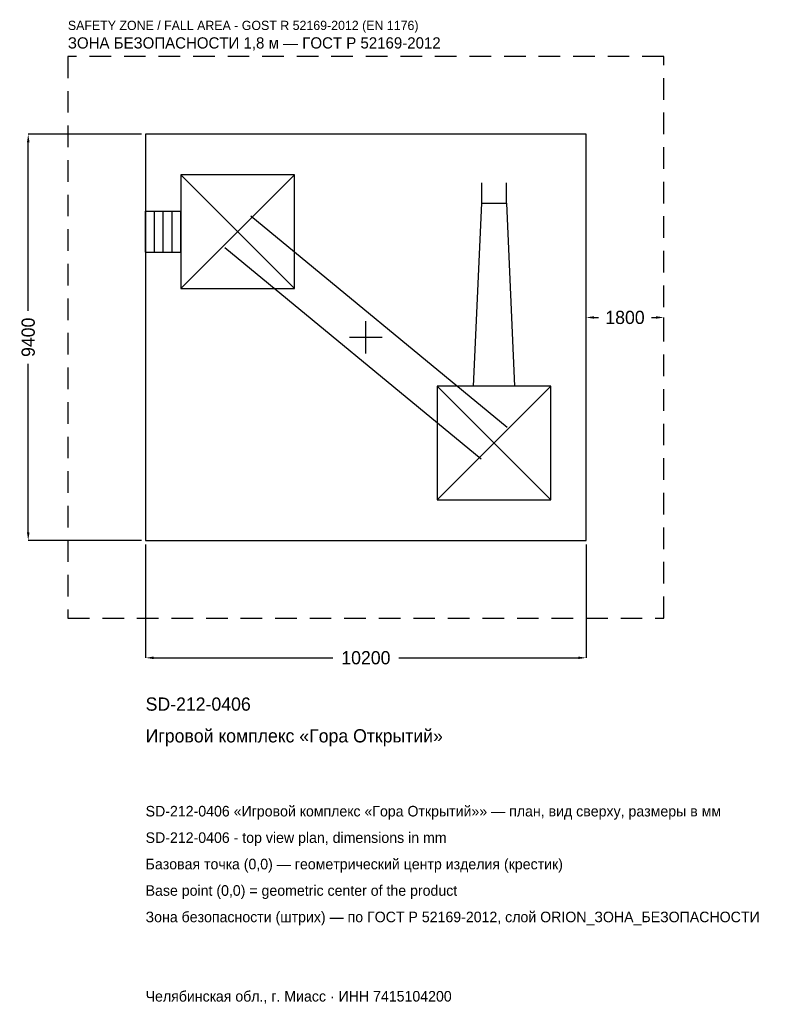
# Model space of a CAD drawing. Header units: metres. Extents: x -8016 to 9318, y -15437 to 7351.
import ezdxf

# ---------------------------------------------------------------- set-up
doc = ezdxf.new("R2010")
doc.units = ezdxf.units.M
doc.linetypes.add('DASHED', pattern=[800, 500, -300])
for name, color, linetype in [('ORION_ДАННЫЕ', 3, 'Continuous'), ('ORION_ЗОНА_БЕЗОПАСНОСТИ', 1, 'Continuous'), ('ORION_КОНТУР', 7, 'Continuous'), ('ORION_РАЗМЕРЫ', 8, 'Continuous')]:
    doc.layers.add(name, color=color, linetype=linetype)
doc.dimstyles.new('ORION', dxfattribs={"dimtxt": 306, "dimasz": 183.6, "dimexe": 1.25, "dimexo": 91.8, "dimtad": 1, "dimdec": 0, "dimcen": 2.5, "dimazin": 3, "dimtfac": 1, "dimtmove": 0, "dimatfit": 3, "dimarcsym": 0})

# ---------------------------------------------------------------- blocks, each defined once
blk = doc.blocks.new('_CLOSEDFILLED')
at = {"color": 0, "linetype": 'BYBLOCK'}
blk.add_solid([(-1, 0.16), (0, 0), (-1, -0.16)], dxfattribs=at)
blk = doc.blocks.new('*D1')
for p, q in [((-5100, -4791.8), (-5100, -7418)), ((5100, -4791.8), (5100, -7418)), ((-4916.4, -7418), (-765, -7418)), ((765, -7418), (4916.4, -7418))]:
    blk.add_line(p, q)
at = {"layer": 'Defpoints'}
for p in [(-5100, -4700), (5100, -4700), (-5100, -7418)]:
    blk.add_point(p, dxfattribs=at)
at = {"layer": 'ORION_РАЗМЕРЫ', "xscale": 183.6, "yscale": 183.6, "rotation": 180}
blk.add_blockref('_CLOSEDFILLED', (-5100, -7418), dxfattribs=at)
at = {"layer": 'ORION_РАЗМЕРЫ', "xscale": 183.6, "yscale": 183.6}
blk.add_blockref('_CLOSEDFILLED', (5100, -7418), dxfattribs=at)
at = {"layer": 'ORION_РАЗМЕРЫ', "insert": (0, -7418), "char_height": 306, "attachment_point": 5}
blk.add_mtext('10200', dxfattribs=at)
blk = doc.blocks.new('*D2')
for p, q in [((-5191.8, 4700), (-7818, 4700)), ((-7818, 612), (-7818, 4516.4)), ((-7818, -4516.4), (-7818, -612)), ((-5191.8, -4700), (-7818, -4700))]:
    blk.add_line(p, q)
at = {"layer": 'Defpoints'}
for p in [(-5100, 4700), (-7818, -4700), (-5100, -4700)]:
    blk.add_point(p, dxfattribs=at)
at = {"layer": 'ORION_РАЗМЕРЫ', "xscale": 183.6, "yscale": 183.6}
for p, rotation in [((-7818, 4700), 90), ((-7818, -4700), 270)]:
    blk.add_blockref('_CLOSEDFILLED', p, dxfattribs=dict(at, rotation=rotation))
at = {"layer": 'ORION_РАЗМЕРЫ', "insert": (-7818, 0), "char_height": 306, "attachment_point": 5, "rotation": 90}
blk.add_mtext('9400', dxfattribs=at)
blk = doc.blocks.new('*D3')
for p, q in [((5100, 91.8), (5100, 459)), ((5283.6, 459), (5388, 459)), ((6612, 459), (6716.4, 459)), ((6900, 91.8), (6900, 459))]:
    blk.add_line(p, q)
at = {"layer": 'Defpoints'}
for p in [(5100, 459), (5100, 0), (6900, 0)]:
    blk.add_point(p, dxfattribs=at)
at = {"layer": 'ORION_РАЗМЕРЫ', "xscale": 183.6, "yscale": 183.6, "rotation": 180}
blk.add_blockref('_CLOSEDFILLED', (5100, 459), dxfattribs=at)
at = {"layer": 'ORION_РАЗМЕРЫ', "xscale": 183.6, "yscale": 183.6}
blk.add_blockref('_CLOSEDFILLED', (6900, 459), dxfattribs=at)
at = {"layer": 'ORION_РАЗМЕРЫ', "insert": (6000, 459), "char_height": 306, "attachment_point": 5}
blk.add_mtext('1800', dxfattribs=at)
blk = doc.blocks.new('ОРИОН SD-212-0406 Игровой комплекс Гора Открытий')
at = {"layer": 'ORION_ЗОНА_БЕЗОПАСНОСТИ', "linetype": 'DASHED'}
blk.add_lwpolyline([(-6900, -6500), (6900, -6500), (6900, 6500), (-6900, 6500)], close=True, dxfattribs=at)
at = {"layer": 'ORION_КОНТУР'}
for p, q in [((-4284, 1128), (-1652, 3760)), ((-4284, 3760), (-1652, 1128)), ((2683.7, 3102), (2683.7, 3575.8)), ((3252.3, 3102), (3252.3, 3575.8)), ((-5100, 2917.8), (-4284, 2917.8)), ((-5100, 1970.2), (-5100, 2917.8)), ((-4896, 1970.2), (-4896, 2917.8)), ((-4692, 1970.2), (-4692, 2917.8)), ((-4488, 1970.2), (-4488, 2917.8)), ((-4284, 1970.2), (-4284, 2917.8)), ((-2666.8, 2809.7), (3269.2, -2078.3)), ((-3269.2, 2078.3), (2666.8, -2809.7)), ((-5100, 1970.2), (-4284, 1970.2)), ((1652, -3760), (4284, -1128)), ((1652, -1128), (4284, -3760))]:
    blk.add_line(p, q, dxfattribs=at)
for points in [[(-5100, -4700), (5100, -4700), (5100, 4700), (-5100, 4700)], [(-4284, 1128), (-1652, 1128), (-1652, 3760), (-4284, 3760)], [(1652, -3760), (4284, -3760), (4284, -1128), (1652, -1128)]]:
    blk.add_lwpolyline(points, close=True, dxfattribs=at)
blk.add_lwpolyline([(2494.2, -1128), (2683.7, 3102), (3252.3, 3102), (3441.8, -1128)], dxfattribs=at)
at = {"layer": 'ORION_РАЗМЕРЫ'}
for p, q in [((0, -376), (0, 376)), ((-376, 0), (376, 0))]:
    blk.add_line(p, q, dxfattribs=at)
at = {"layer": 'ORION_ДАННЫЕ'}
for tag, p in [('АРТИКУЛ', (-5100, -8642)), ('НАИМЕНОВАНИЕ', (-5100, -9376.4))]:
    blk.add_attdef(tag, p, '', height=306, dxfattribs=at)
at = {"layer": 'ORION_ДАННЫЕ', "flags": 1}
for tag, p in [('ПРОИЗВОДИТЕЛЬ', (-5100, -10110.8)), ('ТЕЛЕФОН', (-5100, -10845.2)), ('САЙТ', (-5100, -12314)), ('АДРЕС', (-5100, -13048.4)), ('РЕКВИЗИТЫ', (-5100, -13782.8)), ('ГАБАРИТЫ', (-5100, -14517.2)), ('ЗОНА_БЕЗОПАСНОСТИ', (-5100, -15251.6))]:
    blk.add_attdef(tag, p, '', height=306, dxfattribs=at)
at = {"layer": 'ORION_ЗОНА_БЕЗОПАСНОСТИ', "color": 1}
for s, height, p in [('SAFETY ZONE / FALL AREA - GOST R 52169-2012 (EN 1176)', 214.2, (-6900, 7112)), ('ЗОНА БЕЗОПАСНОСТИ 1,8 м — ГОСТ Р 52169-2012', 260.1, (-6900, 6683.6))]:
    blk.add_text(s, height=height, dxfattribs=at).set_placement(p)
at = {"layer": 'ORION_РАЗМЕРЫ'}
dim = blk.add_linear_dim(base=(-7818, -4700), p1=(-5100, -4700), p2=(-5100, 4700), angle=90, dimstyle='ORION', dxfattribs=at)
dim.commit()
dim.dimension.update_dxf_attribs({"geometry": '*D2', "text_midpoint": (-7818, 0)})
for base, p1, p2, picture, middle in [((5100, 459), (5100, 0), (6900, 0), '*D3', (6000, 459)), ((-5100, -7418), (-5100, -4700), (5100, -4700), '*D1', (0, -7418))]:
    dim = blk.add_linear_dim(base=base, p1=p1, p2=p2, dimstyle='ORION', dxfattribs=at)
    dim.commit()
    dim.dimension.update_dxf_attribs({"geometry": picture, "text_midpoint": middle})

msp = doc.modelspace()

# ---------------------------------------------------------------- block references
msp.add_blockref('ОРИОН SD-212-0406 Игровой комплекс Гора Открытий', (0, 0)).add_auto_attribs({'АРТИКУЛ': 'SD-212-0406', 'НАИМЕНОВАНИЕ': 'Игровой комплекс «Гора Открытий»'})

# ---------------------------------------------------------------- texts
at = {"layer": 'ORION_ДАННЫЕ', "color": 3}
for s, p in [('SD-212-0406 «Игровой комплекс «Гора Открытий»» — план, вид сверху, размеры в мм', (-5100, -11090)), ('SD-212-0406 - top view plan, dimensions in mm', (-5100, -11702)), ('Челябинская обл., г. Миасс · ИНН 7415104200', (-5100, -15374))]:
    msp.add_text(s, height=244.8, dxfattribs=at).set_placement(p)
at = {"layer": 'ORION_ДАННЫЕ', "color": 7}
for s, p in [('Базовая точка (0,0) — геометрический центр изделия (крестик)', (-5100, -12314)), ('Base point (0,0) = geometric center of the product', (-5100, -12926))]:
    msp.add_text(s, height=244.8, dxfattribs=at).set_placement(p)
at = {"layer": 'ORION_ДАННЫЕ', "color": 1}
msp.add_text('Зона безопасности (штрих) — по ГОСТ Р 52169-2012, слой ORION_ЗОНА_БЕЗОПАСНОСТИ', height=244.8, dxfattribs=at).set_placement((-5100, -13538))

doc.saveas('drawing.dxf')
